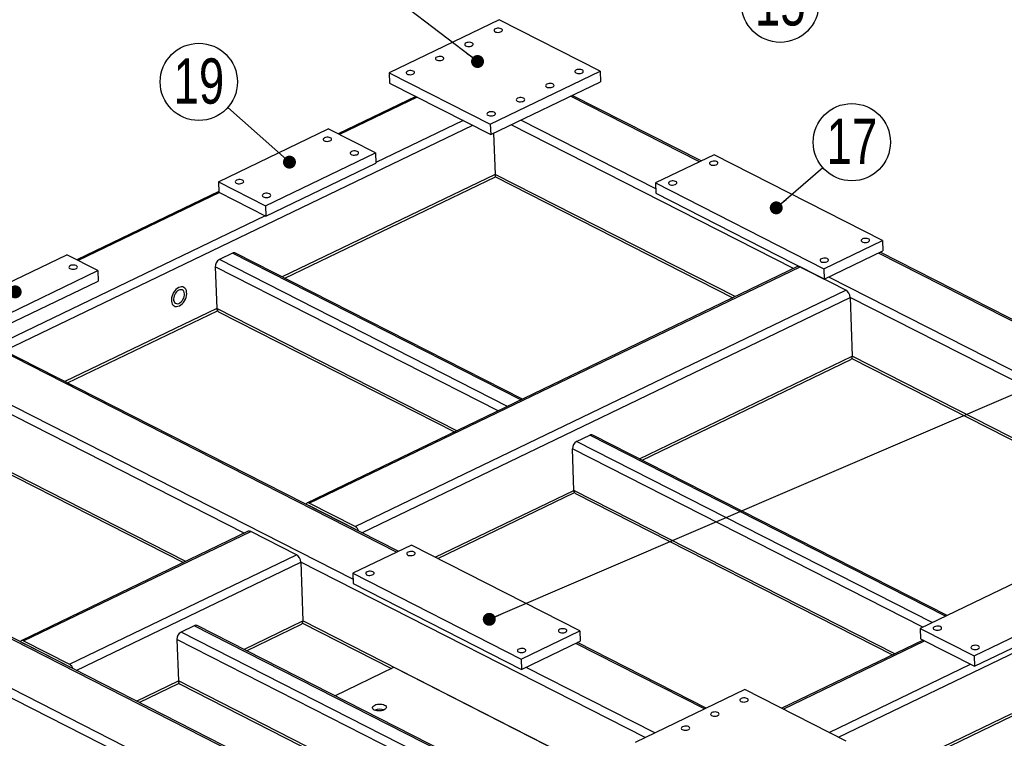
# Model space of a CAD drawing. Header units: millimetres. Extents: x 5 to 3649, y 4 to 418.
# Tile 27 of 105: x 1039 to 1115, y 251 to 307. Entities that reach past the tile are written whole.
import ezdxf

# ---------------------------------------------------------------- set-up
doc = ezdxf.new("R2010")
doc.units = ezdxf.units.MM
doc.layers.add('NOTES', color=6, linetype='Continuous')
doc.layers.add('TRAIT-FORT', color=4, linetype='Continuous', lineweight=25)
doc.styles.add('SLDTEXTSTYLE0', font='TXT', dxfattribs={"width": 0.75})
doc.dimstyles.new('SLDDIMSTYLE6', dxfattribs={"dimtxt": 0.18, "dimasz": 1, "dimexe": 0, "dimexo": 0.0625, "dimgap": 0, "dimtad": 0, "dimtih": 1, "dimtoh": 1, "dimdec": 0, "dimrnd": 1e-09, "dimzin": 0, "dimdsep": 46, "dimtxsty": 'Standard', "dimblk1": 'DOT', "dimblk2": 'DOT', "dimsah": 1, "dimcen": 0.09, "dimadec": 0, "dimazin": 0, "dimtfac": 1, "dimtdec": 0, "dimtofl": 0, "dimtmove": 0, "dimatfit": 3, "dimldrblk": 'DOT', "dimfxl": 1, "dimfrac": 2, "dimtolj": 1, "dimtzin": 0, "dimarcsym": 0})

# ---------------------------------------------------------------- blocks, each defined once
blk = doc.blocks.new('SW_NOTE_62')
at = {"layer": 'NOTES', "color": 0}
blk.add_circle((-1.844, -2.345), 2.983, dxfattribs=at)
at = {"layer": 'NOTES', "color": 0, "insert": (-1.834, -0.526), "char_height": 3.5, "attachment_point": 2, "style": 'SLDTEXTSTYLE0'}
blk.add_mtext('15', dxfattribs=at)
blk = doc.blocks.new('_Dot')
at = {"color": 0, "linetype": 'ByBlock', "lineweight": -2}
blk.add_line((-0.5, 0), (-1, 0), dxfattribs=at)
at = {"color": 0, "linetype": 'ByBlock', "const_width": 0.5}
blk.add_lwpolyline([(-0.25, 0, 1), (0.25, 0, 1)], format="xyb", close=True, dxfattribs=at)
blk = doc.blocks.new('SW_NOTE_64')
at = {"layer": 'NOTES', "color": 0}
blk.add_circle((-2.234, 1.977), 2.983, dxfattribs=at)
at = {"layer": 'NOTES', "color": 0, "insert": (-2.224, 3.795), "char_height": 3.5, "attachment_point": 2, "style": 'SLDTEXTSTYLE0'}
blk.add_mtext('19', dxfattribs=at)
blk = doc.blocks.new('SW_NOTE_67')
at = {"layer": 'NOTES', "color": 0}
blk.add_circle((2.251, 1.956), 2.983, dxfattribs=at)
at = {"layer": 'NOTES', "color": 0, "insert": (2.261, 3.775), "char_height": 3.5, "attachment_point": 2, "style": 'SLDTEXTSTYLE0'}
blk.add_mtext('17', dxfattribs=at)

msp = doc.modelspace()

# ---------------------------------------------------------------- linework, layer by layer
at = {"layer": 'TRAIT-FORT', "lineweight": 25}
for p, q in [((1076.358408, 306.929762), (1067.87126, 302.84061)), ((1084.16683, 302.953555), (1076.358408, 306.929762)), ((1067.87126, 302.84061), (1075.679682, 298.864403)), ((1067.87126, 302.84061), (1067.900431, 302.038195)), ((1075.679682, 298.864403), (1084.16683, 302.953555)), ((1084.16683, 302.953555), (1084.196001, 302.15114)), ((1067.900431, 302.038195), (1075.708853, 298.061988)), ((1075.708853, 298.061988), (1084.196001, 302.15114)), ((1069.92971, 301.004845), (1063.934684, 298.116411)), ((1070.034733, 300.951365), (1064.039707, 298.062931)), ((1091.827939, 295.965801), (1081.87618, 301.033438)), ((1091.953216, 296.02616), (1082.001457, 301.093797)), ((1073.574551, 299.148818), (1066.835045, 295.90169)), ((1088.452348, 293.871743), (1078.028673, 299.17969)), ((1074.298819, 298.780006), (1038.155683, 281.366057)), ((1054.676639, 294.419816), (1063.163787, 298.508967)), ((1066.807718, 296.653404), (1063.163787, 298.508967)), ((1075.679682, 298.864403), (1075.708853, 298.061988)), ((1075.931733, 298.169373), (1076.047108, 294.995678)), ((1099.102456, 287.718272), (1077.291841, 298.82468)), ((1058.32057, 292.564252), (1066.807718, 296.653404)), ((1066.807718, 296.653404), (1066.836888, 295.850989)), ((1092.962118, 296.512254), (1088.435639, 294.331373)), ((1105.976155, 289.885242), (1092.962118, 296.512254)), ((1058.34974, 291.761837), (1066.836888, 295.850989)), ((1054.676639, 294.419816), (1058.32057, 292.564252)), ((1054.676639, 294.419816), (1054.70581, 293.6174)), ((1076.047108, 294.995678), (1059.605686, 287.074117)), ((1059.810304, 286.969921), (1076.068588, 294.803246)), ((1094.599195, 285.548578), (1076.047108, 294.995678)), ((1076.06771, 294.803693), (1094.416058, 285.460342)), ((1054.703934, 293.668988), (1043.735272, 288.38423)), ((1054.757866, 293.590892), (1043.840295, 288.33075)), ((1054.70581, 293.6174), (1058.34974, 291.761837)), ((1088.435639, 294.331373), (1088.46481, 293.528958)), ((1088.435639, 294.331373), (1101.449676, 287.704362)), ((1088.46481, 293.528958), (1101.478846, 286.901946)), ((1058.32057, 292.564252), (1058.34974, 291.761837)), ((1058.297684, 291.788345), (1015.346346, 271.09417)), ((1101.449676, 287.704362), (1105.976155, 289.885242)), ((1105.976155, 289.885242), (1106.005325, 289.082827)), ((1101.478846, 286.901946), (1106.005325, 289.082827)), ((1028.819128, 281.961534), (1042.964375, 288.776786)), ((1045.358958, 287.557416), (1042.964375, 288.776786)), ((1055.773023, 288.901634), (1054.754565, 288.410936)), ((1077.014039, 277.07596), (1054.754565, 288.410936)), ((1078.032497, 277.566658), (1055.773023, 288.901634)), ((1078.157774, 277.627017), (1055.997043, 288.911711)), ((1153.566529, 264.527258), (1105.665839, 288.919261)), ((1153.691806, 264.587617), (1105.791116, 288.97962)), ((1031.213711, 280.742164), (1045.358958, 287.557416)), ((1045.358958, 287.557416), (1045.388128, 286.755001)), ((1054.429665, 287.846162), (1054.546347, 284.636501)), ((1076.277207, 276.72095), (1054.429665, 287.846162)), ((1099.419078, 287.870823), (1061.509817, 269.605946)), ((1061.695563, 269.591359), (1099.604825, 287.856236)), ((1103.144643, 286.053689), (1099.604825, 287.856236)), ((1101.449676, 287.704362), (1101.478846, 286.901946)), ((1031.242881, 279.939749), (1045.388128, 286.755001)), ((1150.190938, 262.4332), (1101.818332, 287.065513)), ((1065.235381, 267.788812), (1103.144643, 286.053689)), ((1065.745441, 267.316792), (1103.471565, 285.493433)), ((1103.471565, 285.493433), (1103.636865, 280.946414)), ((1132.938951, 270.488042), (1103.471565, 285.493433)), ((1054.546347, 284.636501), (1042.824243, 278.988731)), ((1043.028861, 278.884536), (1054.598436, 284.458817)), ((1073.098435, 275.189402), (1054.546347, 284.636501)), ((1054.676399, 284.388783), (1072.915298, 275.101165)), ((1068.444748, 265.818098), (1037.618474, 281.515462)), ((1068.570025, 265.878457), (1037.842494, 281.525539)), ((1087.195444, 273.024852), (1103.636865, 280.946414)), ((1087.400061, 272.920657), (1103.52486, 280.689668)), ((1103.608435, 280.779397), (1128.252554, 268.230112)), ((1128.435691, 268.318348), (1103.636865, 280.946414)), ((1065.069157, 263.72404), (1033.770967, 279.661713)), ((1056.666715, 267.272514), (1033.446067, 279.09694)), ((1082.344323, 274.361671), (1083.362781, 274.852369)), ((1110.837815, 260.861525), (1083.362781, 274.852369)), ((1110.963091, 260.921884), (1083.586801, 274.862446)), ((1052.163455, 265.102821), (1033.611367, 274.54992)), ((1033.741418, 274.302202), (1051.980317, 265.014584)), ((1109.819357, 260.370826), (1082.344323, 274.361671)), ((1082.136105, 270.587237), (1082.019422, 273.796898)), ((1109.082525, 260.015817), (1082.019422, 273.796898)), ((1015.291608, 271.016208), (1084.222981, 235.914954)), ((1084.348258, 235.975313), (1015.66646, 270.949478)), ((1007.21499, 270.585789), (1115.491775, 215.449053)), ((1071.422903, 265.425561), (1082.136105, 270.587237)), ((1071.627521, 265.321366), (1082.188194, 270.409552)), ((1106.93493, 257.959172), (1082.136105, 270.587237)), ((1082.266156, 270.339518), (1106.751793, 257.870935)), ((1065.235381, 267.788812), (1061.695563, 269.591359)), ((1065.242674, 267.588208), (1061.702856, 269.390755)), ((1061.737117, 269.357912), (1061.752653, 269.365397)), ((1102.571173, 251.526792), (1137.30806, 268.263203)), ((1056.983338, 267.425065), (1039.443231, 258.974152)), ((1039.628978, 258.959565), (1057.169084, 267.410478)), ((1060.708902, 265.607931), (1057.169084, 267.410478)), ((1069.578927, 266.364551), (1065.052448, 264.18367)), ((1082.592963, 259.73754), (1069.578927, 266.364551)), ((1123.028397, 266.73501), (1108.88315, 259.919757)), ((1043.168796, 257.157018), (1060.708902, 265.607931)), ((1043.678855, 256.684998), (1061.035824, 265.047675)), ((1061.035824, 265.047675), (1061.201124, 260.500656)), ((1087.650067, 251.495163), (1061.035824, 265.047675)), ((1065.052448, 264.18367), (1078.066484, 257.556659)), ((1065.052448, 264.18367), (1065.081618, 263.381255)), ((1113.047642, 257.799113), (1127.192889, 264.614366)), ((1065.081618, 263.381255), (1078.095655, 256.754244)), ((1113.076812, 256.996698), (1127.222059, 263.811951)), ((1052.809032, 260.131417), (1051.790575, 259.640718)), ((1081.315244, 245.615475), (1052.809032, 260.131417)), ((1081.440521, 245.675834), (1053.033052, 260.141494)), ((1056.641695, 258.303899), (1061.201124, 260.500656)), ((1056.846313, 258.199704), (1061.089119, 260.24391)), ((1061.172694, 260.33364), (1068.045567, 256.833833)), ((1085.99995, 247.872591), (1061.201124, 260.500656)), ((1080.296786, 245.124777), (1051.790575, 259.640718)), ((1078.066484, 257.556659), (1082.592963, 259.73754)), ((1082.592963, 259.73754), (1082.622134, 258.935125)), ((1108.88315, 259.919757), (1113.047642, 257.799113)), ((1108.88315, 259.919757), (1108.912321, 259.117342)), ((1039.628978, 258.959565), (1043.168796, 257.157018)), ((1043.176089, 256.956414), (1039.636271, 258.758961)), ((1039.670532, 258.726118), (1039.686068, 258.733603)), ((1051.465674, 259.075945), (1051.582356, 255.866284)), ((1079.559954, 244.769767), (1051.465674, 259.075945)), ((1078.095655, 256.754244), (1082.622134, 258.935125)), ((1092.234407, 253.703921), (1082.282648, 258.771558)), ((1092.359684, 253.76428), (1082.407925, 258.831917)), ((1109.119635, 259.011773), (1098.202063, 253.751631)), ((1098.307086, 253.698152), (1109.224657, 258.958294)), ((1108.912321, 259.117342), (1113.076812, 256.996698)), ((1078.066484, 257.556659), (1078.095655, 256.754244)), ((1101.846904, 251.895604), (1112.764475, 257.155746)), ((1113.047642, 257.799113), (1113.076812, 256.996698)), ((1035.23376, 257.048282), (1057.351021, 245.785724)), ((1063.669275, 254.725313), (1068.228704, 256.922069)), ((1068.228704, 256.922069), (1082.804425, 249.499817)), ((1088.3869, 251.850172), (1078.435141, 256.91781)), ((1048.347416, 254.307673), (1051.582356, 255.866284)), ((1048.552033, 254.203477), (1051.634445, 255.688599)), ((1076.381182, 243.238219), (1051.582356, 255.866284)), ((1051.712408, 255.618565), (1076.198045, 243.149982)), ((1095.34892, 255.20451), (1086.861772, 251.115358)), ((1103.157342, 251.228303), (1095.34892, 255.20451)), ((1104.250496, 247.709237), (1115.9726, 253.357007)), ((1104.455114, 247.605041), (1116.024689, 253.179322))]:
    msp.add_line(p, q, dxfattribs=at)
at = {"layer": 'TRAIT-FORT', "lineweight": 25, "flags": 128}
for points in [[(1076.069297, 306.235885), (1076.008246, 306.19673), (1075.972279, 306.151044), (1075.964589, 306.102885), (1075.985862, 306.056535), (1076.034206, 306.01611), (1076.105326, 305.985203), (1076.192903, 305.966559), (1076.289154, 305.961837), (1076.385529, 305.971454), (1076.473463, 305.994557), (1076.545143, 306.029093), (1076.5942, 306.071993), (1076.616276, 306.119445), (1076.609407, 306.167234), (1076.574206, 306.211111), (1076.513799, 306.24718), (1076.433555, 306.272235), (1076.340602, 306.28405), (1076.243201, 306.281575), (1076.150006, 306.26503), (1076.069297, 306.235885)], [(1073.806058, 305.145445), (1073.745007, 305.10629), (1073.709039, 305.060603), (1073.70135, 305.012445), (1073.722622, 304.966094), (1073.770966, 304.925669), (1073.842086, 304.894762), (1073.929663, 304.876119), (1074.025915, 304.871396), (1074.12229, 304.881014), (1074.210224, 304.904117), (1074.281904, 304.938653), (1074.330961, 304.981553), (1074.353036, 305.029005), (1074.346168, 305.076793), (1074.310966, 305.120671), (1074.25056, 305.15674), (1074.170315, 305.181795), (1074.077363, 305.19361), (1073.979961, 305.191135), (1073.886766, 305.17459), (1073.806058, 305.145445)], [(1071.542818, 304.055004), (1071.481767, 304.015849), (1071.4458, 303.970163), (1071.43811, 303.922005), (1071.459383, 303.875654), (1071.507727, 303.835229), (1071.578847, 303.804322), (1071.666424, 303.785679), (1071.762675, 303.780956), (1071.85905, 303.790573), (1071.946984, 303.813676), (1072.018664, 303.848212), (1072.067721, 303.891112), (1072.089797, 303.938565), (1072.082928, 303.986353), (1072.047727, 304.030231), (1071.98732, 304.0663), (1071.907076, 304.091355), (1071.814123, 304.10317), (1071.716722, 304.100694), (1071.623527, 304.084149), (1071.542818, 304.055004)], [(1069.279578, 302.964564), (1069.218528, 302.925409), (1069.18256, 302.879722), (1069.174871, 302.831564), (1069.196143, 302.785213), (1069.244487, 302.744788), (1069.315607, 302.713881), (1069.403184, 302.695238), (1069.499436, 302.690515), (1069.595811, 302.700133), (1069.683745, 302.723236), (1069.755425, 302.757772), (1069.804482, 302.800672), (1069.826557, 302.848124), (1069.819689, 302.895912), (1069.784487, 302.93979), (1069.724081, 302.975859), (1069.643836, 303.000914), (1069.550883, 303.012729), (1069.453482, 303.010254), (1069.360287, 302.993709), (1069.279578, 302.964564)], [(1082.316035, 303.05492), (1082.254984, 303.015764), (1082.219016, 302.970078), (1082.211327, 302.92192), (1082.232599, 302.875569), (1082.280943, 302.835144), (1082.352063, 302.804237), (1082.43964, 302.785594), (1082.535892, 302.780871), (1082.632267, 302.790489), (1082.720201, 302.813592), (1082.791881, 302.848128), (1082.840938, 302.891028), (1082.863013, 302.93848), (1082.856145, 302.986268), (1082.820944, 303.030146), (1082.760537, 303.066215), (1082.680292, 303.09127), (1082.58734, 303.103085), (1082.489938, 303.10061), (1082.396743, 303.084065), (1082.316035, 303.05492)], [(1080.052795, 301.964479), (1079.991745, 301.925324), (1079.955777, 301.879638), (1079.948087, 301.83148), (1079.96936, 301.785129), (1080.017704, 301.744704), (1080.088824, 301.713797), (1080.176401, 301.695153), (1080.272653, 301.690431), (1080.369027, 301.700048), (1080.456961, 301.723151), (1080.528641, 301.757687), (1080.577699, 301.800587), (1080.599774, 301.848039), (1080.592905, 301.895828), (1080.557704, 301.939706), (1080.497297, 301.975774), (1080.417053, 302.000829), (1080.3241, 302.012644), (1080.226699, 302.010169), (1080.133504, 301.993624), (1080.052795, 301.964479)], [(1077.789556, 300.874039), (1077.728505, 300.834884), (1077.692537, 300.789197), (1077.684848, 300.741039), (1077.70612, 300.694688), (1077.754464, 300.654263), (1077.825584, 300.623356), (1077.913161, 300.604713), (1078.009413, 300.59999), (1078.105788, 300.609608), (1078.193722, 300.632711), (1078.265402, 300.667247), (1078.314459, 300.710147), (1078.336534, 300.757599), (1078.329666, 300.805387), (1078.294465, 300.849265), (1078.234058, 300.885334), (1078.153813, 300.910389), (1078.060861, 300.922204), (1077.963459, 300.919729), (1077.870264, 300.903184), (1077.789556, 300.874039)], [(1075.526316, 299.783598), (1075.465266, 299.744443), (1075.429298, 299.698757), (1075.421608, 299.650599), (1075.442881, 299.604248), (1075.491225, 299.563823), (1075.562345, 299.532916), (1075.649922, 299.514273), (1075.746174, 299.50955), (1075.842548, 299.519167), (1075.930482, 299.54227), (1076.002162, 299.576806), (1076.051219, 299.619706), (1076.073295, 299.667159), (1076.066426, 299.714947), (1076.031225, 299.758825), (1075.970818, 299.794894), (1075.890574, 299.819949), (1075.797621, 299.831764), (1075.70022, 299.829289), (1075.607025, 299.812743), (1075.526316, 299.783598)], [(1062.874676, 297.815091), (1062.813626, 297.775935), (1062.777658, 297.730249), (1062.769968, 297.682091), (1062.791241, 297.63574), (1062.839585, 297.595315), (1062.910705, 297.564408), (1062.998282, 297.545765), (1063.094534, 297.541042), (1063.190908, 297.550659), (1063.278842, 297.573763), (1063.350522, 297.608298), (1063.39958, 297.651198), (1063.421655, 297.698651), (1063.414787, 297.746439), (1063.379585, 297.790317), (1063.319178, 297.826386), (1063.238934, 297.851441), (1063.145981, 297.863256), (1063.04858, 297.860781), (1062.955385, 297.844236), (1062.874676, 297.815091)], [(1064.956922, 296.754769), (1064.895872, 296.715613), (1064.859904, 296.669927), (1064.852214, 296.621769), (1064.873487, 296.575418), (1064.921831, 296.534993), (1064.992951, 296.504086), (1065.080528, 296.485443), (1065.176779, 296.48072), (1065.273154, 296.490338), (1065.361088, 296.513441), (1065.432768, 296.547977), (1065.481825, 296.590877), (1065.503901, 296.638329), (1065.497032, 296.686117), (1065.461831, 296.729995), (1065.401424, 296.766064), (1065.32118, 296.791119), (1065.228227, 296.802934), (1065.130826, 296.800459), (1065.037631, 296.783914), (1064.956922, 296.754769)], [(1092.712609, 295.966431), (1092.651559, 295.927275), (1092.615591, 295.881589), (1092.607902, 295.833431), (1092.629174, 295.78708), (1092.677518, 295.746655), (1092.748638, 295.715748), (1092.836215, 295.697105), (1092.932467, 295.692382), (1093.028841, 295.701999), (1093.116775, 295.725103), (1093.188456, 295.759638), (1093.237513, 295.802538), (1093.259588, 295.849991), (1093.25272, 295.897779), (1093.217518, 295.941657), (1093.157112, 295.977726), (1093.076867, 296.002781), (1092.983914, 296.014596), (1092.886513, 296.012121), (1092.793318, 295.995576), (1092.712609, 295.966431)], [(1056.084958, 294.543769), (1056.023907, 294.504614), (1055.987939, 294.458928), (1055.98025, 294.41077), (1056.001522, 294.364419), (1056.049866, 294.323994), (1056.120986, 294.293087), (1056.208563, 294.274443), (1056.304815, 294.269721), (1056.40119, 294.279338), (1056.489124, 294.302441), (1056.560804, 294.336977), (1056.609861, 294.379877), (1056.631936, 294.427329), (1056.625068, 294.475118), (1056.589867, 294.518996), (1056.52946, 294.555064), (1056.449215, 294.58012), (1056.356263, 294.591934), (1056.258861, 294.589459), (1056.165666, 294.572914), (1056.084958, 294.543769)], [(1089.544074, 294.439814), (1089.483024, 294.400659), (1089.447056, 294.354972), (1089.439366, 294.306814), (1089.460639, 294.260463), (1089.508983, 294.220038), (1089.580103, 294.189131), (1089.66768, 294.170488), (1089.763931, 294.165765), (1089.860306, 294.175383), (1089.94824, 294.198486), (1090.01992, 294.233022), (1090.068977, 294.275922), (1090.091053, 294.323374), (1090.084184, 294.371162), (1090.048983, 294.41504), (1089.988576, 294.451109), (1089.908332, 294.476164), (1089.815379, 294.487979), (1089.717978, 294.485504), (1089.624783, 294.468959), (1089.544074, 294.439814)], [(1058.167204, 293.483447), (1058.106153, 293.444292), (1058.070185, 293.398606), (1058.062496, 293.350448), (1058.083768, 293.304097), (1058.132112, 293.263672), (1058.203232, 293.232765), (1058.290809, 293.214122), (1058.387061, 293.209399), (1058.483436, 293.219016), (1058.57137, 293.242119), (1058.64305, 293.276655), (1058.692107, 293.319555), (1058.714182, 293.367008), (1058.707314, 293.414796), (1058.672113, 293.458674), (1058.611706, 293.494743), (1058.531461, 293.519798), (1058.438509, 293.531613), (1058.341107, 293.529138), (1058.247912, 293.512592), (1058.167204, 293.483447)], [(1104.425242, 290.00212), (1104.364192, 289.962965), (1104.328224, 289.917278), (1104.320535, 289.86912), (1104.341807, 289.82277), (1104.390151, 289.782345), (1104.461271, 289.751437), (1104.548848, 289.732794), (1104.6451, 289.728072), (1104.741474, 289.737689), (1104.829408, 289.760792), (1104.901089, 289.795328), (1104.950146, 289.838228), (1104.972221, 289.88568), (1104.965353, 289.933468), (1104.930151, 289.977346), (1104.869745, 290.013415), (1104.7895, 290.03847), (1104.696547, 290.050285), (1104.599146, 290.04781), (1104.505951, 290.031265), (1104.425242, 290.00212)], [(1101.256707, 288.475504), (1101.195657, 288.436348), (1101.159689, 288.390662), (1101.151999, 288.342504), (1101.173272, 288.296153), (1101.221616, 288.255728), (1101.292736, 288.224821), (1101.380313, 288.206178), (1101.476564, 288.201455), (1101.572939, 288.211072), (1101.660873, 288.234176), (1101.732553, 288.268711), (1101.78161, 288.311611), (1101.803686, 288.359064), (1101.796817, 288.406852), (1101.761616, 288.45073), (1101.701209, 288.486799), (1101.620965, 288.511854), (1101.528012, 288.523669), (1101.430611, 288.521194), (1101.337416, 288.504649), (1101.256707, 288.475504)], [(1043.233165, 287.938998), (1043.172115, 287.899843), (1043.136147, 287.854156), (1043.128457, 287.805998), (1043.14973, 287.759647), (1043.198074, 287.719222), (1043.269194, 287.688315), (1043.356771, 287.669672), (1043.453023, 287.664949), (1043.549397, 287.674567), (1043.637331, 287.69767), (1043.709011, 287.732206), (1043.758069, 287.775106), (1043.780144, 287.822558), (1043.773276, 287.870346), (1043.738074, 287.914224), (1043.677667, 287.950293), (1043.597423, 287.975348), (1043.50447, 287.987163), (1043.407069, 287.984688), (1043.313874, 287.968143), (1043.233165, 287.938998)], [(1051.609108, 286.249067), (1051.500377, 286.184515), (1051.396218, 286.098252), (1051.300178, 285.993216), (1051.215527, 285.872982), (1051.145149, 285.741646), (1051.091439, 285.60368), (1051.056227, 285.463782), (1051.040712, 285.326717), (1051.045422, 285.197151), (1051.070197, 285.079497), (1051.114193, 284.977762), (1051.175912, 284.895411), (1051.253253, 284.835246), (1051.34358, 284.799318), (1051.44382, 284.78885), (1051.550557, 284.804198), (1051.660157, 284.84484), (1051.768888, 284.909391), (1051.873047, 284.995654), (1051.969087, 285.100691), (1052.053738, 285.220924), (1052.124117, 285.35226), (1052.177827, 285.490227), (1052.213039, 285.630124), (1052.228554, 285.76719), (1052.223844, 285.896756), (1052.199069, 286.014409), (1052.155072, 286.116144), (1052.093353, 286.198496), (1052.016013, 286.25866), (1051.925685, 286.294588), (1051.825446, 286.305057), (1051.718709, 286.289708), (1051.609108, 286.249067)], [(1051.609108, 286.249067), (1051.500377, 286.184515), (1051.396218, 286.098252), (1051.300178, 285.993216), (1051.215527, 285.872982), (1051.145149, 285.741646), (1051.091439, 285.60368), (1051.056227, 285.463782), (1051.040712, 285.326717), (1051.045422, 285.197151), (1051.070197, 285.079497), (1051.114193, 284.977762), (1051.175912, 284.895411), (1051.253253, 284.835246), (1051.34358, 284.799318), (1051.44382, 284.78885), (1051.550557, 284.804198), (1051.660157, 284.84484), (1051.768888, 284.909391), (1051.873047, 284.995654), (1051.969087, 285.100691), (1052.053738, 285.220924), (1052.124117, 285.35226), (1052.177827, 285.490227), (1052.213039, 285.630124), (1052.228554, 285.76719), (1052.223844, 285.896756), (1052.199069, 286.014409), (1052.155072, 286.116144), (1052.093353, 286.198496), (1052.016013, 286.25866), (1051.925685, 286.294588), (1051.825446, 286.305057), (1051.718709, 286.289708), (1051.609108, 286.249067)], [(1051.616401, 286.048463), (1051.525603, 285.992785), (1051.439903, 285.916261), (1051.363309, 285.822469), (1051.299401, 285.715794), (1051.251168, 285.601224), (1051.220866, 285.484116), (1051.209911, 285.369947), (1051.218815, 285.264054), (1051.247163, 285.171389), (1051.293628, 285.096285), (1051.356038, 285.042254), (1051.431476, 285.011822), (1051.516412, 285.006413), (1051.606876, 285.026278), (1051.698639, 285.070489), (1051.787408, 285.13698), (1051.869034, 285.22264), (1051.939699, 285.323465), (1051.9961, 285.43474), (1052.035599, 285.551262), (1052.056349, 285.667582), (1052.057381, 285.778262), (1052.038645, 285.878126), (1052.001018, 285.962505), (1051.946259, 286.027453), (1051.876929, 286.069934), (1051.796269, 286.087961), (1051.708052, 286.08069), (1051.616401, 286.048463)], [(1069.329418, 265.818728), (1069.268368, 265.779572), (1069.2324, 265.733886), (1069.22471, 265.685728), (1069.245983, 265.639377), (1069.294327, 265.598952), (1069.365447, 265.568045), (1069.453024, 265.549402), (1069.549276, 265.544679), (1069.64565, 265.554297), (1069.733584, 265.5774), (1069.805264, 265.611936), (1069.854322, 265.654836), (1069.876397, 265.702288), (1069.869529, 265.750076), (1069.834327, 265.793954), (1069.77392, 265.830023), (1069.693676, 265.855078), (1069.600723, 265.866893), (1069.503322, 265.864418), (1069.410127, 265.847873), (1069.329418, 265.818728)], [(1066.160883, 264.292111), (1066.099832, 264.252956), (1066.063864, 264.207269), (1066.056175, 264.159111), (1066.077448, 264.112761), (1066.125792, 264.072336), (1066.196912, 264.041428), (1066.284488, 264.022785), (1066.38074, 264.018063), (1066.477115, 264.02768), (1066.565049, 264.050783), (1066.636729, 264.085319), (1066.685786, 264.128219), (1066.707862, 264.175671), (1066.700993, 264.223459), (1066.665792, 264.267337), (1066.605385, 264.303406), (1066.52514, 264.328461), (1066.432188, 264.340276), (1066.334787, 264.337801), (1066.241591, 264.321256), (1066.160883, 264.292111)], [(1081.042051, 259.854417), (1080.981001, 259.815262), (1080.945033, 259.769576), (1080.937343, 259.721418), (1080.958616, 259.675067), (1081.00696, 259.634642), (1081.07808, 259.603735), (1081.165657, 259.585091), (1081.261909, 259.580369), (1081.358283, 259.589986), (1081.446217, 259.613089), (1081.517897, 259.647625), (1081.566955, 259.690525), (1081.58903, 259.737977), (1081.582162, 259.785766), (1081.54696, 259.829644), (1081.486553, 259.865713), (1081.406309, 259.890768), (1081.313356, 259.902582), (1081.215955, 259.900107), (1081.12276, 259.883562), (1081.042051, 259.854417)], [(1109.993847, 260.055082), (1109.932797, 260.015927), (1109.896829, 259.970241), (1109.88914, 259.922083), (1109.910412, 259.875732), (1109.958756, 259.835307), (1110.029876, 259.8044), (1110.117453, 259.785756), (1110.213705, 259.781034), (1110.31008, 259.790651), (1110.398014, 259.813754), (1110.469694, 259.84829), (1110.518751, 259.89119), (1110.540826, 259.938642), (1110.533958, 259.986431), (1110.498756, 260.030309), (1110.43835, 260.066378), (1110.358105, 260.091433), (1110.265152, 260.103247), (1110.167751, 260.100772), (1110.074556, 260.084227), (1109.993847, 260.055082)], [(1112.908992, 258.570632), (1112.847941, 258.531476), (1112.811973, 258.48579), (1112.804284, 258.437632), (1112.825556, 258.391281), (1112.8739, 258.350856), (1112.94502, 258.319949), (1113.032597, 258.301306), (1113.128849, 258.296583), (1113.225224, 258.306201), (1113.313158, 258.329304), (1113.384838, 258.36384), (1113.433895, 258.40674), (1113.45597, 258.454192), (1113.449102, 258.50198), (1113.413901, 258.545858), (1113.353494, 258.581927), (1113.273249, 258.606982), (1113.180297, 258.618797), (1113.082896, 258.616322), (1112.9897, 258.599777), (1112.908992, 258.570632)], [(1077.873516, 258.327801), (1077.812465, 258.288646), (1077.776497, 258.242959), (1077.768808, 258.194801), (1077.79008, 258.14845), (1077.838425, 258.108025), (1077.909545, 258.077118), (1077.997121, 258.058475), (1078.093373, 258.053752), (1078.189748, 258.06337), (1078.277682, 258.086473), (1078.349362, 258.121009), (1078.398419, 258.163909), (1078.420494, 258.211361), (1078.413626, 258.259149), (1078.378425, 258.303027), (1078.318018, 258.339096), (1078.237773, 258.364151), (1078.144821, 258.375966), (1078.04742, 258.373491), (1077.954224, 258.356946), (1077.873516, 258.327801)], [(1066.716461, 253.622271), (1066.645306, 253.668345), (1066.59758, 253.721678), (1066.575675, 253.779596), (1066.58069, 253.839193), (1066.612374, 253.897481), (1066.669138, 253.951539), (1066.748135, 253.998654), (1066.845404, 254.036465), (1066.956068, 254.063075), (1067.074578, 254.07715), (1067.19499, 254.077985), (1067.311268, 254.065537), (1067.41758, 254.040431), (1067.508595, 254.003925), (1067.57975, 253.95785), (1067.627476, 253.904517), (1067.649381, 253.8466), (1067.644366, 253.787003), (1067.612682, 253.728714), (1067.555918, 253.674657), (1067.476921, 253.627541), (1067.379652, 253.589731), (1067.268988, 253.563121), (1067.150478, 253.549045), (1067.030066, 253.548211), (1066.913788, 253.560659), (1066.807476, 253.585765), (1066.716461, 253.622271)], [(1095.059809, 254.510633), (1094.998759, 254.471478), (1094.962791, 254.425791), (1094.955101, 254.377633), (1094.976374, 254.331282), (1095.024718, 254.290857), (1095.095838, 254.25995), (1095.183415, 254.241307), (1095.279667, 254.236584), (1095.376041, 254.246202), (1095.463975, 254.269305), (1095.535655, 254.303841), (1095.584713, 254.346741), (1095.606788, 254.394193), (1095.59992, 254.441981), (1095.564718, 254.485859), (1095.504311, 254.521928), (1095.424067, 254.546983), (1095.331114, 254.558798), (1095.233713, 254.556323), (1095.140518, 254.539778), (1095.059809, 254.510633)], [(1092.79657, 253.420192), (1092.735519, 253.381037), (1092.699551, 253.335351), (1092.691862, 253.287193), (1092.713134, 253.240842), (1092.761478, 253.200417), (1092.832598, 253.16951), (1092.920175, 253.150867), (1093.016427, 253.146144), (1093.112802, 253.155761), (1093.200736, 253.178864), (1093.272416, 253.2134), (1093.321473, 253.2563), (1093.343548, 253.303753), (1093.33668, 253.351541), (1093.301479, 253.395419), (1093.241072, 253.431488), (1093.160827, 253.456543), (1093.067875, 253.468358), (1092.970473, 253.465883), (1092.877278, 253.449337), (1092.79657, 253.420192)], [(1090.53333, 252.329752), (1090.47228, 252.290597), (1090.436312, 252.24491), (1090.428622, 252.196752), (1090.449895, 252.150401), (1090.498239, 252.109977), (1090.569359, 252.079069), (1090.656936, 252.060426), (1090.753188, 252.055703), (1090.849562, 252.065321), (1090.937496, 252.088424), (1091.009176, 252.12296), (1091.058234, 252.16586), (1091.080309, 252.213312), (1091.073441, 252.2611), (1091.038239, 252.304978), (1090.977832, 252.341047), (1090.897588, 252.366102), (1090.804635, 252.377917), (1090.707234, 252.375442), (1090.614039, 252.358897), (1090.53333, 252.329752)]]:
    msp.add_lwpolyline(points, dxfattribs=at)
at = {"layer": 'TRAIT-FORT', "lineweight": 25}
for centre, radius, start, end in [((1055.066954, 287.855385), 0.637356, 119.34928065, 180.82916658), ((1055.894968, 288.685809), 0.247893, 65.68395194, 119.46717348), ((1099.497812, 287.683476), 0.203218, 58.22462752, 112.79490807), ((1102.775612, 285.46284), 0.696625, 2.51704192, 58.01204565), ((1054.814064, 284.619054), 0.268285, 176.27131455, 239.12737563), ((1103.388085, 280.902139), 0.252689, 302.77067345, 10.09100764), ((1083.484726, 274.636544), 0.247893, 65.68395194, 119.46717348), ((1082.656712, 273.806121), 0.637356, 119.34928065, 180.82916658), ((1082.409998, 270.573032), 0.274261, 177.03118531, 238.36750487), ((1061.593184, 269.438087), 0.18432, 56.25895036, 154.92027148), ((1061.644797, 269.287138), 0.118774, 60.73739682, 90.92239661), ((1064.895038, 267.225021), 0.658554, 18.2607481, 58.88194577), ((1057.062071, 267.237718), 0.203218, 58.22462752, 112.79490807), ((1065.125334, 267.370649), 0.247186, 43.78582642, 61.65991874), ((1060.339871, 265.017082), 0.696625, 2.51704192, 58.01204565), ((1052.930977, 259.915591), 0.247893, 65.68395194, 119.46717348), ((1060.952344, 260.456382), 0.252689, 302.77067345, 10.09100764), ((1052.102964, 259.085168), 0.637356, 119.34928065, 180.82916658), ((1039.526599, 258.806292), 0.18432, 56.25895036, 154.92027148), ((1039.578212, 258.655344), 0.118774, 60.73739682, 90.92239661), ((1042.828453, 256.593227), 0.658554, 18.2607481, 58.88194577), ((1043.058749, 256.738855), 0.247186, 43.78582643, 61.65991874), ((1051.850073, 255.848837), 0.268285, 176.27131455, 239.12737563), ((1067.152257, 252.720249), 0.959952, 70.52963025, 113.6343406)]:
    msp.add_arc(centre, radius, start, end, dxfattribs=at)
msp.add_ellipse((1076.074257, 295.318292), major_axis=(0.005666, 0.514828), ratio=0.058842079, start_param=2.248684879, end_param=3.112448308, dxfattribs=at)
msp.add_ellipse((1076.074257, 295.318292), major_axis=(0.005666, 0.514828), ratio=0.058842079, start_param=2.248684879, end_param=3.112448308, dxfattribs=at)

# ---------------------------------------------------------------- block references
at = {"layer": 'NOTES'}
for name, p in [('SW_NOTE_62', (1099.911448, 310.517014)), ('SW_NOTE_64', (1055.395797, 300.158014)), ('SW_NOTE_67', (1101.351196, 295.524094))]:
    msp.add_blockref(name, p, dxfattribs=at)

# ---------------------------------------------------------------- leaders
for points in [[(1074.692503, 303.710477), (1068.871139, 308.12991)], [(1060.163761, 295.938532), (1055.395797, 300.158014)], [(1097.764954, 292.407455), (1101.351196, 295.524094)], [(1038.977302, 285.917909), (1034.065321, 290.031098)], [(1075.597267, 260.626998), (1128.786486, 283.473256)]]:
    msp.add_leader(points, dimstyle='SLDDIMSTYLE6', dxfattribs=at)

doc.saveas('drawing.dxf')
